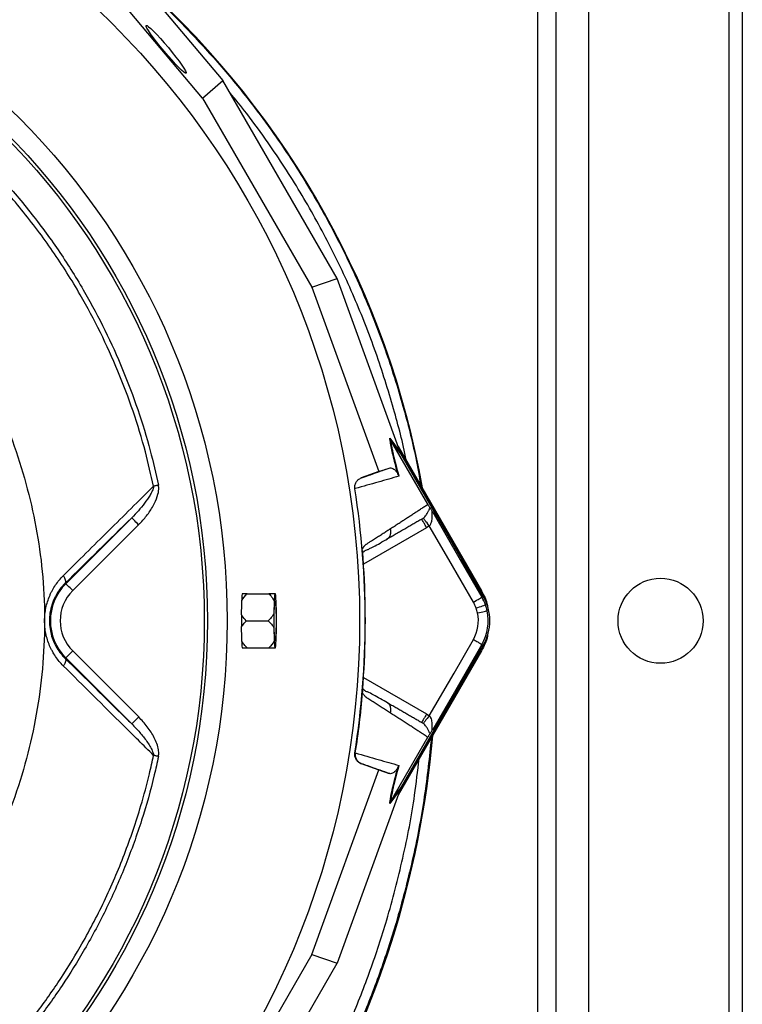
# Model space of a CAD drawing. Header units: millimetres. Extents: x 2154 to 3654, y 2206 to 3676.
# Tile 14 of 15: x 3212 to 3654, y 2772 to 3374. Entities that reach past the tile are written whole.
import ezdxf

# ---------------------------------------------------------------- set-up
doc = ezdxf.new("R2010")
doc.units = ezdxf.units.MM
doc.header["$LTSCALE"] = 2

msp = doc.modelspace()

# ---------------------------------------------------------------- linework, layer by layer
at = {"color": 7, "linetype": 'Continuous', "lineweight": 25}
for p, q in [((3528.62, 2336.48), (3528.62, 3676.48)), ((3539.62, 3636.48), (3539.62, 2376.48)), ((3559.62, 3636.48), (3559.62, 2376.48)), ((3645.62, 2376.48), (3645.62, 3636.48)), ((3653.62, 3636.48), (3653.62, 2376.48)), ((3263.7, 3422.82), (3335.97, 3336.81)), ((3323.63, 3325.98), (3246.43, 3417.85)), ((3323.63, 3325.98), (3335.97, 3336.81)), ((3405.86, 3215.75), (3335.97, 3336.81)), ((3323.63, 3325.98), (3390.32, 3210.48)), ((3390.32, 3210.48), (3405.86, 3215.75)), ((3444.21, 3110.15), (3405.86, 3215.75)), ((3390.32, 3210.48), (3431.28, 3097.69)), ((3438.05, 3118.24), (3444.43, 3109.56)), ((3444.91, 3108.52), (3438.54, 3117.19)), ((3461.34, 3077.7), (3438.55, 3117.16)), ((3443.19, 3112.97), (3494.13, 3024.75)), ((3444.01, 3110.72), (3493.76, 3024.54)), ((3495.22, 3021.38), (3444.91, 3108.52)), ((3431.28, 3097.69), (3420.59, 3093.8)), ((3431.28, 3097.69), (3437.67, 3099.85)), ((3420.59, 3093.8), (3420.83, 3093.88)), ((3416.97, 3087.31), (3416.7, 3087.23)), ((3239.92, 3029.18), (3280.23, 3069.49)), ((3284.47, 3065.25), (3244.16, 3024.94)), ((3462.24, 3064.54), (3460.61, 3063.42)), ((3436.02, 3056.15), (3436.71, 3056.73)), ((3421.53, 3049.31), (3421.53, 3049.49)), ((3239.59, 3029.52), (3239.92, 3029.18)), ((3350.78, 3022.93), (3364.2, 3022.93)), ((3368.16, 3022.93), (3367.71, 3022.93)), ((3494.13, 3024.75), (3493.76, 3024.54)), ((3367.36, 3018.75), (3367.14, 3010.67)), ((3368.73, 3010.67), (3368.51, 3018.75)), ((3494.37, 3020.89), (3495.22, 3021.38)), ((3350.33, 3006.48), (3363.75, 3006.48)), ((3367.14, 3002.3), (3367.36, 2994.22)), ((3368.51, 2994.22), (3368.73, 3002.3)), ((3494.37, 2992.08), (3495.22, 2991.59)), ((3244.16, 2988.03), (3284.52, 2947.67)), ((3350.78, 2990.03), (3364.2, 2990.03)), ((3367.71, 2990.03), (3368.16, 2990.03)), ((3494.13, 2988.22), (3443.19, 2900)), ((3493.76, 2988.43), (3444.01, 2902.25)), ((3444.91, 2904.45), (3495.22, 2991.59)), ((3494.13, 2988.22), (3493.76, 2988.43)), ((3239.59, 2983.45), (3239.92, 2983.78)), ((3280.27, 2943.43), (3239.92, 2983.78)), ((3421.53, 2963.48), (3421.53, 2963.66)), ((3436.71, 2956.24), (3436.02, 2956.82)), ((3460.61, 2949.55), (3462.24, 2948.43)), ((3438.55, 2895.81), (3461.34, 2935.27)), ((3416.7, 2925.74), (3416.97, 2925.66)), ((3390.32, 2802.49), (3431.28, 2915.28)), ((3420.83, 2919.09), (3420.59, 2919.17)), ((3420.59, 2919.17), (3431.28, 2915.28)), ((3431.28, 2915.28), (3437.67, 2913.12)), ((3444.21, 2902.82), (3405.86, 2797.22)), ((3444.43, 2903.41), (3438.05, 2894.73)), ((3438.54, 2895.78), (3444.91, 2904.45)), ((3390.32, 2802.49), (3323.63, 2686.99)), ((3390.32, 2802.49), (3405.86, 2797.22)), ((3335.97, 2676.16), (3405.86, 2797.22))]:
    msp.add_line(p, q, dxfattribs=at)
at = {"color": 8, "linetype": 'Continuous', "lineweight": 25}
for p, q in [((3460.61, 3063.42), (3421.98, 3041.11)), ((3421.98, 2971.85), (3460.61, 2949.55))]:
    msp.add_line(p, q, dxfattribs=at)
at = {"color": 7, "linetype": 'Continuous', "lineweight": 25, "flags": 128}
for points in [[(3296.61, 3089.4), (3296.22, 3089.32), (3295.83, 3089.24), (3295.44, 3089.16), (3295.06, 3089.08), (3294.69, 3089), (3294.32, 3088.92), (3293.97, 3088.84), (3293.63, 3088.77)], [(3464.31, 3072.96), (3481.14, 3043.8), (3494.37, 3020.89)], [(3284.47, 3065.25), (3283.65, 3066.07), (3282.86, 3066.85), (3282.13, 3067.58), (3281.49, 3068.22), (3280.97, 3068.75), (3280.57, 3069.14), (3280.32, 3069.39), (3280.23, 3069.49)], [(3462.24, 3064.54), (3461.53, 3065.43), (3460.84, 3066.28), (3460.2, 3067.08), (3459.64, 3067.78), (3459.17, 3068.36), (3458.81, 3068.8), (3458.58, 3069.09), (3458.48, 3069.21)], [(3489.18, 3017.89), (3474.1, 3044.01), (3462.24, 3064.54)], [(3239.59, 3029.52), (3239.8, 3029.84), (3239.9, 3030.26), (3239.9, 3030.76), (3239.79, 3031.33), (3239.58, 3031.95), (3239.28, 3032.62), (3238.88, 3033.31), (3238.4, 3034.02)], [(3244.16, 3024.94), (3243.35, 3025.76), (3242.56, 3026.55), (3241.83, 3027.28), (3241.19, 3027.92), (3240.66, 3028.44), (3240.27, 3028.84), (3240.02, 3029.09), (3239.92, 3029.18)], [(3493.76, 3024.54), (3495.85, 3020.3), (3495.99, 3019.97)], [(3367.36, 3006.48), (3367.37, 3009.38), (3367.42, 3012.11), (3367.5, 3014.51), (3367.61, 3016.44), (3367.73, 3017.8), (3367.87, 3018.5), (3368.01, 3018.5), (3368.14, 3017.8), (3368.27, 3016.44), (3368.37, 3014.51), (3368.45, 3012.11), (3368.5, 3009.38), (3368.52, 3006.48), (3368.5, 3003.59), (3368.45, 3000.86), (3368.37, 2998.46), (3368.27, 2996.53), (3368.14, 2995.17), (3368.01, 2994.47), (3367.87, 2994.47), (3367.73, 2995.17), (3367.61, 2996.53), (3367.5, 2998.46), (3367.42, 3000.86), (3367.37, 3003.59), (3367.36, 3006.48)], [(3489.18, 3017.89), (3490.17, 3018.46), (3491.13, 3019.01), (3492.01, 3019.52), (3492.79, 3019.97), (3493.43, 3020.35), (3493.93, 3020.63), (3494.24, 3020.81), (3494.37, 3020.89)], [(3490.9, 3014.18), (3491.98, 3014.56), (3493.01, 3014.93), (3493.98, 3015.28), (3494.82, 3015.58), (3495.53, 3015.83), (3496.06, 3016.02), (3496.4, 3016.15), (3496.54, 3016.2)], [(3491.71, 3011.35), (3492.83, 3011.6), (3493.9, 3011.83), (3494.9, 3012.05), (3495.78, 3012.24), (3496.51, 3012.4), (3497.06, 3012.52), (3497.42, 3012.6), (3497.57, 3012.63)], [(3462.24, 2948.43), (3477.33, 2974.55), (3489.18, 2995.08)], [(3494.37, 2992.08), (3477.54, 2962.92), (3464.31, 2940.01)], [(3495.99, 2993), (3495.85, 2992.67), (3493.76, 2988.43)], [(3244.16, 2988.03), (3243.35, 2987.21), (3242.56, 2986.42), (3241.83, 2985.69), (3241.19, 2985.05), (3240.66, 2984.52), (3240.27, 2984.13), (3240.02, 2983.88), (3239.92, 2983.78)], [(3239.59, 2983.45), (3239.8, 2983.13), (3239.9, 2982.71), (3239.9, 2982.21), (3239.79, 2981.64), (3239.58, 2981.02), (3239.28, 2980.35), (3238.88, 2979.66), (3238.4, 2978.96)], [(3284.52, 2947.67), (3283.7, 2946.86), (3282.91, 2946.07), (3282.18, 2945.34), (3281.54, 2944.7), (3281.02, 2944.17), (3280.62, 2943.78), (3280.37, 2943.53), (3280.27, 2943.43)], [(3462.24, 2948.43), (3461.53, 2947.54), (3460.84, 2946.69), (3460.2, 2945.89), (3459.64, 2945.19), (3459.17, 2944.61), (3458.81, 2944.17), (3458.58, 2943.88), (3458.48, 2943.76)], [(3296.62, 2923.58), (3296.22, 2923.66), (3295.83, 2923.74), (3295.45, 2923.82), (3295.07, 2923.9), (3294.69, 2923.98), (3294.32, 2924.06), (3293.97, 2924.13), (3293.62, 2924.21)]]:
    msp.add_lwpolyline(points, dxfattribs=at)
at = {"color": 7, "linetype": 'Continuous', "lineweight": 25}
for centre, radius in [((2903.62, 3006.48), 516.02), ((2903.62, 3006.48), 435.02), ((2903.62, 3006.48), 423), ((2903.62, 3006.48), 421), ((3603.62, 3006.48), 26)]:
    msp.add_circle(centre, radius, dxfattribs=at)
for centre, radius, start, end in [((2924.62, 2992.05), 542, 10.17363, 48.04877), ((2903.62, 3006.48), 519.4, 351.05652, 8.94348), ((3262.62, 3006.48), 32.1, 135, 225), ((3262.62, 3006.48), 26.1, 135, 225), ((3356.64, 3021.43), 9.03, 170.43478, 171.16914), ((3409.86, 3017.32), 42.52, 172.41555, 178.07042), ((3326.02, 3017.32), 42.51, 1.92823, 7.58498), ((3469.43, 3006.48), 22.81, 19.70424, 30), ((3469.43, 3006.48), 28.81, 19.70424, 30), ((3469.43, 3006.48), 29.79, 330, 30), ((3469.43, 3006.48), 28.81, 12.32485, 19.70424), ((3716.71, 3006.48), 349.59, 179.31478, 180.68522), ((3018.8, 3006.48), 349.96, 359.3155, 0.6845), ((3469.43, 3006.48), 22.81, 330, 12.32485), ((3469.43, 3006.48), 22.81, 12.32485, 19.70424), ((3469.43, 3006.48), 28.81, 330, 12.32485), ((3409.86, 2995.65), 42.52, 181.92958, 187.58445), ((3326.02, 2995.65), 42.51, 352.41502, 358.07177), ((3356.64, 2991.54), 9.03, 188.83086, 189.56522), ((2877.76, 2988.48), 589, 305.03585, 354.9096)]:
    msp.add_arc(centre, radius, start, end, dxfattribs=at)
msp.add_ellipse((3301.35, 3355.82), major_axis=(-12.24, 14.59), ratio=0.088975, dxfattribs=at)
for centre, major_axis, ratio, start_param, end_param in [((3445.75, 3107.49), (-11.84, 32.46), 0.015428, 1.483174, 1.50138), ((2902.59, 3018.86), (-36.91, 443.57), 0.999611, 4.609878, 4.629659), ((2902.59, 2994.11), (36.91, 443.57), 0.999611, 4.795119, 4.8149), ((3445.75, 2905.48), (11.84, 32.46), 0.015428, 1.640213, 1.658419)]:
    msp.add_ellipse(centre, major_axis=major_axis, ratio=ratio, start_param=start_param, end_param=end_param, dxfattribs=at)
at = {"color": 8, "linetype": 'Continuous', "lineweight": 25}
for points, knots in [([(3290.17, 3391.32), (3291.87, 3389.83), (3301.1, 3381.8), (3316.62, 3365.86), (3336.78, 3343.73), (3353.98, 3322.37), (3371.45, 3298.49), (3388.77, 3271.79), (3406.54, 3239.81), (3422.16, 3206.68), (3435.54, 3172.62), (3446.07, 3139.02), (3453.2, 3111.07), (3456.07, 3094.66), (3457.06, 3088.95)], [0, 0, 0, 0, 0.019288, 0.104389, 0.189554, 0.274655, 0.33823, 0.441927, 0.54598, 0.650157, 0.754216, 0.857918, 0.950482, 1, 1, 1, 1]), ([(3448.15, 3104.38), (3448.12, 3104.53), (3446.16, 3115.22), (3440.21, 3137.38), (3429.92, 3170.63), (3416.65, 3204.31), (3401.21, 3237.07), (3383.65, 3268.7), (3366.46, 3295.06), (3351.89, 3315.27), (3343.7, 3325.22), (3340.2, 3329.48)], [0, 0, 0, 0, 0.001734, 0.129475, 0.272581, 0.416179, 0.55994, 0.703531, 0.84663, 0.934358, 1, 1, 1, 1]), ([(3096.15, 3282.79), (3102.36, 3277.05), (3114.78, 3265.59), (3133.02, 3245.73), (3150.9, 3223.44), (3167.93, 3198.51), (3183.09, 3172.4), (3195.87, 3146.1), (3206.46, 3119.84), (3214.94, 3093.78), (3221.42, 3067.15), (3225.63, 3039.9), (3227.31, 3012.16), (3226.58, 2984.15), (3223.45, 2956.29), (3217.99, 2928.88), (3210.21, 2902.09), (3200.21, 2876.07), (3188.1, 2850.96), (3174.05, 2827.16), (3158.15, 2804.79), (3140.56, 2783.97), (3121.54, 2764.62), (3107.65, 2753.18), (3100.77, 2747.52)], [0, 0, 0, 0, 0.041388, 0.082778, 0.131939, 0.181238, 0.230544, 0.279714, 0.324365, 0.369142, 0.413871, 0.458456, 0.504049, 0.549815, 0.595591, 0.641196, 0.686556, 0.732077, 0.777599, 0.822959, 0.867334, 0.91186, 0.956385, 1, 1, 1, 1]), ([(3436.71, 3056.73), (3436.96, 3056.91), (3437.73, 3057.49), (3438.5, 3058.98), (3438.91, 3060.93), (3438.64, 3062.23), (3438.5, 3062.86)], [0, 0, 0, 0, 0.140588, 0.432388, 0.724184, 1, 1, 1, 1]), ([(3438.5, 2950.11), (3438.64, 2950.74), (3438.91, 2952.04), (3438.5, 2953.99), (3437.73, 2955.48), (3436.96, 2956.06), (3436.71, 2956.24)], [0, 0, 0, 0, 0.2758161, 0.5676125, 0.8594122, 1, 1, 1, 1]), ([(3463.52, 2935.2), (3462.23, 2923.13), (3459.54, 2897.92), (3452.22, 2860.06), (3442.9, 2824), (3432.03, 2790.84), (3420.21, 2760.49), (3405.77, 2728.72), (3388.26, 2695.82), (3367.33, 2662.15), (3344.17, 2629.91), (3318.95, 2599.31), (3293.01, 2571.91), (3266.85, 2547.39), (3249.23, 2533.14), (3240.42, 2526.02)], [0, 0, 0, 0, 0.076001, 0.158693, 0.241103, 0.309035, 0.377019, 0.444951, 0.527413, 0.610156, 0.692993, 0.775734, 0.858194, 0.929097, 1, 1, 1, 1]), ([(3236.77, 2530.7), (3236.77, 2530.7), (3245.74, 2537.43), (3262.81, 2552), (3288.85, 2576.08), (3314.49, 2603.26), (3339.46, 2633.54), (3362.38, 2665.46), (3383.1, 2698.79), (3400.42, 2731.36), (3414.72, 2762.81), (3426.42, 2792.85), (3437.19, 2825.67), (3446.36, 2861.37), (3452.88, 2894.3), (3455.12, 2914.68), (3455.93, 2922.05)], [0, 0, 0, 0, 0, 0.073026, 0.146052, 0.230983, 0.316203, 0.401523, 0.486746, 0.571679, 0.641646, 0.711667, 0.781634, 0.86651, 0.951676, 1, 1, 1, 1])]:
    msp.add_open_spline(points, degree=3, knots=knots, dxfattribs=at)
at = {"color": 7, "linetype": 'Continuous', "lineweight": 25}
for points, knots in [([(3171.86, 3305.69), (3174.79, 3303.01), (3184.78, 3293.85), (3200.92, 3277.2), (3219.52, 3255.19), (3236.51, 3231.9), (3251.34, 3208.2), (3264.09, 3184.27), (3274.94, 3160.31), (3284.18, 3135.69), (3291.46, 3112.02), (3295, 3096.45), (3296.61, 3089.4)], [0, 0, 0, 0, 0.046958, 0.160218, 0.273767, 0.387315, 0.500574, 0.603978, 0.707603, 0.811228, 0.914632, 1, 1, 1, 1]), ([(3293.63, 3088.77), (3292.04, 3095.76), (3288.52, 3111.22), (3281.3, 3134.71), (3272.11, 3159.14), (3261.33, 3182.91), (3248.17, 3207.55), (3232.23, 3232.73), (3213.24, 3258.07), (3195, 3278.73), (3180.2, 3293.54), (3172.52, 3300.54), (3169.61, 3303.19)], [0, 0, 0, 0, 0.085386, 0.188809, 0.292454, 0.396099, 0.499522, 0.625036, 0.75075, 0.876265, 0.953065, 1, 1, 1, 1]), ([(3443.17, 3095.79), (3442.65, 3097.63), (3441.57, 3101.47), (3440.29, 3106.57), (3439.27, 3111.12), (3438.51, 3115.03), (3438.2, 3117.17), (3438.05, 3118.24)], [0, 0, 0, 0, 0.187636, 0.39078, 0.596856, 0.797667, 1, 1, 1, 1]), ([(3438.05, 3118.24), (3438.05, 3118.23), (3438.18, 3117.87), (3438.36, 3117.52), (3438.54, 3117.19)], [0, 0, 0, 0, 0.023776, 1, 1, 1, 1]), ([(3438.55, 3117.16), (3438.71, 3115.91), (3438.92, 3114.54), (3439.33, 3112.26), (3439.48, 3111.46), (3439.83, 3109.77), (3440.01, 3108.89), (3440.63, 3106.13), (3441.12, 3104.13), (3442.25, 3099.79), (3442.89, 3097.44), (3443.62, 3094.9)], [0, 0, 0, 0, 0.25, 0.25, 0.375, 0.375, 0.5, 0.5, 0.75, 0.75, 1, 1, 1, 1]), ([(3443.62, 3094.9), (3439.59, 3093.75), (3435.36, 3092.54), (3426.49, 3090.01), (3421.85, 3088.68), (3416.98, 3087.27)], [0, 0, 0, 0, 0.5, 0.5, 1, 1, 1, 1]), ([(3420.83, 3093.88), (3421.62, 3094.16), (3426.59, 3095.92), (3432.2, 3097.92), (3436.8, 3099.54), (3437.67, 3099.85)], [0, 0, 0, 0, 0.133372, 0.835603, 1, 1, 1, 1]), ([(3437.67, 3099.85), (3438.02, 3099.92), (3438.72, 3100.05), (3439.84, 3099.68), (3440.82, 3099.04), (3441.54, 3098.36), (3442.07, 3097.74), (3442.51, 3097.09), (3442.83, 3096.56), (3443.11, 3095.93), (3443.17, 3095.79)], [0, 0, 0, 0, 0.276314, 0.544227, 0.717559, 0.828271, 0.898432, 0.942707, 0.987325, 1, 1, 1, 1]), ([(3238.4, 3034.02), (3247.68, 3043.23), (3256.91, 3052.39), (3275.31, 3070.64), (3284.48, 3079.72), (3293.63, 3088.77)], [0, 0, 0, 0, 0.5, 0.5, 1, 1, 1, 1]), ([(3293.63, 3088.77), (3293.59, 3088.27), (3293.47, 3087.78), (3293.18, 3086.83), (3293, 3086.36), (3292.41, 3085), (3291.95, 3084.12), (3290.44, 3081.55), (3289.3, 3079.92), (3286.89, 3076.78), (3285.63, 3075.27), (3283, 3072.32), (3281.63, 3070.88), (3280.23, 3069.49)], [0, 0, 0, 0, 0.0625, 0.0625, 0.125, 0.125, 0.25, 0.25, 0.5, 0.5, 0.75, 0.75, 1, 1, 1, 1]), ([(3284.47, 3065.25), (3284.9, 3065.68), (3287.03, 3067.86), (3290.55, 3072.05), (3294.18, 3077.84), (3296.34, 3083.21), (3296.96, 3087.07), (3296.68, 3088.93), (3296.61, 3089.4)], [0, 0, 0, 0, 0.0660944, 0.327344, 0.5880869, 0.7982006, 0.9482835, 1, 1, 1, 1]), ([(3416.7, 3087.23), (3416.6, 3087.92), (3416.61, 3088.61), (3416.87, 3089.97), (3417.11, 3090.62), (3417.64, 3091.52), (3417.84, 3091.8), (3418.29, 3092.32), (3418.54, 3092.56), (3419.34, 3093.23), (3419.93, 3093.57), (3420.59, 3093.8)], [0, 0, 0, 0, 0.25, 0.25, 0.5, 0.5, 0.625, 0.625, 0.75, 0.75, 1, 1, 1, 1]), ([(3438.5, 3062.86), (3438.9, 3063.12), (3439.7, 3063.63), (3440.87, 3064.39), (3442.04, 3065.14), (3443.19, 3065.89), (3444.34, 3066.63), (3445.47, 3067.37), (3446.6, 3068.1), (3447.71, 3068.82), (3448.82, 3069.54), (3449.91, 3070.25), (3451, 3070.96), (3452.08, 3071.66), (3453.14, 3072.36), (3454.2, 3073.04), (3455.25, 3073.73), (3456.29, 3074.4), (3457.32, 3075.07), (3458.34, 3075.74), (3459.35, 3076.4), (3460.35, 3077.05), (3461.01, 3077.48), (3461.34, 3077.7)], [0, 0, 0, 0, 0.045336, 0.090894, 0.136674, 0.182678, 0.228907, 0.275362, 0.322044, 0.368954, 0.416093, 0.463462, 0.511063, 0.558896, 0.606962, 0.655262, 0.703798, 0.752569, 0.801578, 0.850824, 0.900309, 0.950034, 1, 1, 1, 1]), ([(3461.34, 3077.7), (3461.51, 3077.4), (3461.68, 3077.12), (3461.96, 3076.65), (3462.08, 3076.46), (3462.31, 3076.12), (3462.4, 3075.97), (3462.58, 3075.7), (3462.66, 3075.58), (3462.74, 3075.47)], [0, 0, 0, 0, 0.25, 0.25, 0.5, 0.5, 0.75, 0.75, 1, 1, 1, 1]), ([(3458.48, 3069.21), (3458.87, 3069.51), (3459.19, 3069.82), (3459.78, 3070.45), (3460.04, 3070.77), (3460.73, 3071.7), (3461.08, 3072.29), (3461.68, 3073.39), (3461.92, 3073.9), (3462.35, 3074.8), (3462.54, 3075.2), (3462.74, 3075.47)], [0, 0, 0, 0, 0.125, 0.125, 0.25, 0.25, 0.5, 0.5, 0.75, 0.75, 1, 1, 1, 1]), ([(3464.31, 3072.96), (3464.22, 3073.09), (3464.13, 3073.21), (3463.97, 3073.36), (3463.9, 3073.38), (3463.8, 3073.29), (3463.78, 3073.18), (3463.75, 3072.88), (3463.76, 3072.71), (3463.77, 3072.15), (3463.8, 3071.73), (3463.83, 3070.87), (3463.84, 3070.42), (3463.81, 3069.07), (3463.73, 3068.12), (3463.41, 3066.72), (3463.26, 3066.25), (3462.95, 3065.58), (3462.84, 3065.36), (3462.57, 3064.93), (3462.42, 3064.73), (3462.24, 3064.54)], [0, 0, 0, 0, 0.0625, 0.0625, 0.125, 0.125, 0.1875, 0.1875, 0.25, 0.25, 0.375, 0.375, 0.5, 0.5, 0.75, 0.75, 0.875, 0.875, 0.9375, 0.9375, 1, 1, 1, 1]), ([(3462.74, 3075.47), (3462.82, 3075.35), (3462.92, 3075.21), (3463.13, 3074.87), (3463.26, 3074.68), (3463.53, 3074.24), (3463.67, 3074.01), (3463.98, 3073.5), (3464.14, 3073.23), (3464.31, 3072.96)], [0, 0, 0, 0, 0.25, 0.25, 0.5, 0.5, 0.75, 0.75, 1, 1, 1, 1]), ([(3457.61, 3068.62), (3457.21, 3068.39), (3456.43, 3067.93), (3455.23, 3067.24), (3454.03, 3066.55), (3452.81, 3065.84), (3451.58, 3065.13), (3450.34, 3064.42), (3449.09, 3063.7), (3447.83, 3062.97), (3446.56, 3062.24), (3445.28, 3061.5), (3443.99, 3060.75), (3442.69, 3060), (3441.38, 3059.25), (3440.06, 3058.48), (3438.73, 3057.71), (3437.38, 3056.94), (3436.48, 3056.41), (3436.02, 3056.15)], [0, 0, 0, 0, 0.061953, 0.123509, 0.18467, 0.245435, 0.305808, 0.365787, 0.425376, 0.484574, 0.543383, 0.601804, 0.659839, 0.717488, 0.774753, 0.831636, 0.888137, 0.944258, 1, 1, 1, 1]), ([(3460.61, 3063.42), (3460.22, 3064.1), (3459.82, 3064.78), (3459.1, 3066.04), (3458.77, 3066.61), (3458.21, 3067.57), (3457.99, 3067.96), (3457.69, 3068.48), (3457.61, 3068.62), (3457.61, 3068.62)], [0, 0, 0, 0, 0.25, 0.25, 0.5, 0.5, 0.75, 0.75, 1, 1, 1, 1]), ([(3421.43, 3050.52), (3421.5, 3050.65), (3421.64, 3050.89), (3421.85, 3051.24), (3422.07, 3051.57), (3422.29, 3051.87), (3422.51, 3052.16), (3422.73, 3052.43), (3422.95, 3052.67), (3423.18, 3052.9), (3423.47, 3053.16), (3423.89, 3053.47), (3424.49, 3053.87), (3425.24, 3054.34), (3426.08, 3054.88), (3427.47, 3055.77), (3429.38, 3056.99), (3431.74, 3058.5), (3434.05, 3059.99), (3436.3, 3061.44), (3437.77, 3062.39), (3438.5, 3062.86)], [0, 0, 0, 0, 0.0134228, 0.0267382, 0.0399565, 0.0530881, 0.0661437, 0.0791341, 0.0920702, 0.1049632, 0.1178244, 0.141662, 0.1728313, 0.2170572, 0.2634911, 0.3121266, 0.4491557, 0.58733, 0.7237611, 0.8613131, 1, 1, 1, 1]), ([(3422, 3048.39), (3422.19, 3048.61), (3422.98, 3049.52), (3424.42, 3049.93), (3426.16, 3050.82), (3428.74, 3052.12), (3432.27, 3054.08), (3435.21, 3055.77), (3436.76, 3056.66)], [0, 0, 0, 0, 0.038413, 0.157591, 0.277264, 0.405509, 0.686371, 1, 1, 1, 1]), ([(3422.05, 3039.95), (3422.04, 3040.11), (3422.02, 3040.43), (3421.98, 3040.91), (3421.95, 3041.39), (3421.93, 3041.86), (3421.9, 3042.32), (3421.87, 3042.78), (3421.84, 3043.24), (3421.81, 3043.69), (3421.79, 3044.13), (3421.75, 3044.71), (3421.71, 3045.39), (3421.67, 3046.17), (3421.63, 3046.9), (3421.6, 3047.58), (3421.57, 3048.21), (3421.55, 3048.8), (3421.54, 3049.14), (3421.53, 3049.31)], [0, 0, 0, 0, 0.043926, 0.087482, 0.130742, 0.173781, 0.216675, 0.259499, 0.302332, 0.345249, 0.388327, 0.431642, 0.51487, 0.596532, 0.677148, 0.757255, 0.837402, 0.918139, 1, 1, 1, 1]), ([(3422.05, 3039.95), (3421.99, 3040.86), (3421.87, 3042.71), (3421.72, 3045.33), (3421.61, 3047.37), (3421.59, 3048.15), (3421.58, 3048.42)], [0, 0, 0, 0, 0.2721494, 0.5516914, 0.845295, 1, 1, 1, 1]), ([(3238.4, 2978.96), (3237.54, 2979.81), (3236.71, 2980.72), (3235.14, 2982.61), (3234.39, 2983.59), (3233, 2985.64), (3232.35, 2986.71), (3231.44, 2988.37), (3231.15, 2988.93), (3230.59, 2990.09), (3230.33, 2990.67), (3229.07, 2993.63), (3228.3, 2996.1), (3227.51, 2999.96), (3227.31, 3001.28), (3227.04, 3003.91), (3226.92, 3006.54), (3227.05, 3009.17), (3227.32, 3011.8), (3227.53, 3013.12), (3228.32, 3016.96), (3229.1, 3019.41), (3230.35, 3022.35), (3230.61, 3022.93), (3231.17, 3024.08), (3231.46, 3024.64), (3232.38, 3026.31), (3233.03, 3027.37), (3235.12, 3030.44), (3236.68, 3032.31), (3238.4, 3034.02)], [0, 0, 0, 0, 0.0625, 0.0625, 0.125, 0.125, 0.1875, 0.1875, 0.21875, 0.21875, 0.25, 0.25, 0.375, 0.375, 0.4375, 0.4375, 0.5, 0.5625, 0.5625, 0.625, 0.625, 0.75, 0.75, 0.78125, 0.78125, 0.8125, 0.8125, 0.875, 0.875, 1, 1, 1, 1]), ([(3239.59, 3029.52), (3238.47, 3028.33), (3236.22, 3025.91), (3233.5, 3021.54), (3231.4, 3016.63), (3230.17, 3011.54), (3229.79, 3006.4), (3230.17, 3001.63), (3231.21, 2997.08), (3232.82, 2992.85), (3235.02, 2988.89), (3237.34, 2985.76), (3238.98, 2984.08), (3239.59, 2983.45)], [0, 0, 0, 0, 0.102079, 0.206779, 0.307139, 0.411407, 0.500355, 0.59266, 0.67649, 0.762742, 0.852721, 0.944805, 1, 1, 1, 1]), ([(3347.52, 3018.98), (3348.51, 3020.33), (3349.52, 3021.71), (3350.77, 3022.92), (3350.78, 3022.93)], [0, 0, 0, 0, 0.987551, 1, 1, 1, 1]), ([(3347.72, 3022.82), (3347.67, 3022.24), (3347.58, 3021.3), (3347.54, 3019.62), (3347.52, 3018.98)], [0, 0, 0, 0, 0.6210787, 1, 1, 1, 1]), ([(3350.78, 3022.93), (3350.21, 3022.93), (3349.03, 3022.93), (3348.18, 3022.93), (3347.74, 3022.93)], [0, 0, 0, 0, 0.479807, 1, 1, 1, 1]), ([(3364.2, 3022.93), (3364.77, 3022.34), (3365.99, 3021.04), (3366.88, 3019.55), (3367.36, 3018.75)], [0, 0, 0, 0, 0.461378, 1, 1, 1, 1]), ([(3367.71, 3022.93), (3367.15, 3022.93), (3366.13, 3022.93), (3364.8, 3022.93), (3364.2, 3022.93)], [0, 0, 0, 0, 0.55134, 1, 1, 1, 1]), ([(3494.13, 3024.75), (3495.65, 3021.89), (3497.66, 3018.09), (3498.08, 3013.87), (3498.19, 3012.82)], [0, 0, 0, 0, 0.752144, 1, 1, 1, 1]), ([(3347.43, 3010.17), (3347.43, 3008.96), (3347.43, 3007.74), (3347.43, 3005.87), (3347.43, 3005.24), (3347.43, 3004.01), (3347.43, 3003.4), (3347.43, 3002.8)], [0, 0, 0, 0, 0.5, 0.5, 0.75, 0.75, 1, 1, 1, 1]), ([(3350.33, 3006.48), (3349.42, 3007.47), (3348.35, 3008.64), (3347.56, 3009.97), (3347.43, 3010.17)], [0, 0, 0, 0, 0.843882, 1, 1, 1, 1]), ([(3367.14, 3010.67), (3366.48, 3009.69), (3365.48, 3008.21), (3364.18, 3006.92), (3363.75, 3006.48)], [0, 0, 0, 0, 0.662988, 1, 1, 1, 1]), ([(3347.43, 3002.8), (3347.91, 3003.53), (3348.76, 3004.83), (3349.85, 3005.98), (3350.33, 3006.48)], [0, 0, 0, 0, 0.561523, 1, 1, 1, 1]), ([(3363.75, 3006.48), (3364.62, 3005.59), (3365.9, 3004.28), (3366.84, 3002.78), (3367.14, 3002.3)], [0, 0, 0, 0, 0.68242, 1, 1, 1, 1]), ([(3498, 2998.75), (3497.94, 2998.17), (3497.52, 2994.43), (3495.68, 2991.07), (3494.13, 2988.22)], [0, 0, 0, 0, 0.153545, 1, 1, 1, 1]), ([(3347.52, 2993.99), (3347.54, 2993.24), (3347.59, 2991.57), (3347.67, 2990.65), (3347.72, 2990.15)], [0, 0, 0, 0, 0.451278, 1, 1, 1, 1]), ([(3350.78, 2990.03), (3350.16, 2990.66), (3348.93, 2991.9), (3347.99, 2993.3), (3347.52, 2993.99)], [0, 0, 0, 0, 0.506633, 1, 1, 1, 1]), ([(3367.36, 2994.22), (3367.34, 2994.18), (3366.55, 2992.65), (3365.36, 2991.33), (3364.2, 2990.03)], [0, 0, 0, 0, 0.02562, 1, 1, 1, 1]), ([(3489.18, 2995.08), (3489.9, 2994.66), (3491.4, 2993.8), (3493.12, 2992.81), (3494.15, 2992.21), (3494.3, 2992.12), (3494.37, 2992.08)], [0, 0, 0, 0, 0.2707, 0.562317, 0.789298, 1, 1, 1, 1]), ([(3347.74, 2990.03), (3348.6, 2990.03), (3349.52, 2990.03), (3350.71, 2990.03), (3350.78, 2990.03)], [0, 0, 0, 0, 0.944003, 1, 1, 1, 1]), ([(3364.2, 2990.03), (3364.86, 2990.03), (3366.19, 2990.03), (3367.2, 2990.03), (3367.71, 2990.03)], [0, 0, 0, 0, 0.498187, 1, 1, 1, 1]), ([(3239.59, 2983.45), (3251.83, 2971.41), (3265.44, 2958.02), (3278.92, 2944.76), (3280.27, 2943.43)], [0, 0, 0, 0, 0.899641, 1, 1, 1, 1]), ([(3293.62, 2924.21), (3287.42, 2930.35), (3269.12, 2948.46), (3250.62, 2966.82), (3238.4, 2978.96)], [0, 0, 0, 0, 0.3391819, 1, 1, 1, 1]), ([(3421.53, 2963.66), (3421.53, 2963.75), (3421.54, 2963.93), (3421.55, 2964.23), (3421.56, 2964.54), (3421.58, 2964.86), (3421.59, 2965.2), (3421.61, 2965.55), (3421.63, 2965.91), (3421.64, 2966.29), (3421.67, 2966.68), (3421.69, 2967.09), (3421.71, 2967.51), (3421.74, 2967.95), (3421.77, 2968.54), (3421.81, 2969.28), (3421.87, 2970.19), (3421.93, 2971.11), (3421.98, 2972.06), (3422.03, 2972.7), (3422.05, 2973.02)], [0, 0, 0, 0, 0.044249, 0.088104, 0.131646, 0.174957, 0.218124, 0.261231, 0.304365, 0.347611, 0.391054, 0.434778, 0.478866, 0.523398, 0.568452, 0.654809, 0.74053, 0.826228, 0.912518, 1, 1, 1, 1]), ([(3421.58, 2964.49), (3421.58, 2964.7), (3421.6, 2965.4), (3421.71, 2967.35), (3421.86, 2970.07), (3421.99, 2972.04), (3422.05, 2973.02)], [0, 0, 0, 0, 0.119819, 0.412336, 0.710137, 1, 1, 1, 1]), ([(3421.43, 2962.45), (3421.44, 2962.52), (3421.45, 2962.67), (3421.47, 2962.89), (3421.49, 2963.1), (3421.51, 2963.3), (3421.52, 2963.42), (3421.53, 2963.48)], [0, 0, 0, 0, 0.212576, 0.416535, 0.614103, 0.807726, 1, 1, 1, 1]), ([(3438.5, 2950.11), (3438.09, 2950.37), (3437.27, 2950.9), (3436.02, 2951.71), (3434.76, 2952.52), (3433.49, 2953.34), (3431.82, 2954.41), (3429.73, 2955.76), (3427.61, 2957.12), (3425.87, 2958.22), (3424.83, 2958.88), (3424.08, 2959.37), (3423.66, 2959.68), (3423.29, 2959.97), (3422.94, 2960.3), (3422.58, 2960.71), (3422.19, 2961.23), (3421.8, 2961.8), (3421.55, 2962.23), (3421.43, 2962.45)], [0, 0, 0, 0, 0.077777, 0.1552, 0.232272, 0.308995, 0.385372, 0.530526, 0.674474, 0.747423, 0.819615, 0.846383, 0.869761, 0.889755, 0.906383, 0.929523, 0.9528, 0.976272, 1, 1, 1, 1]), ([(3436.76, 2956.3), (3433.8, 2957.96), (3429.6, 2960.3), (3425.07, 2962.87), (3422.81, 2963.44), (3421.92, 2964.79), (3421.6, 2965.27)], [0, 0, 0, 0, 0.5784471, 0.819658, 0.9355317, 1, 1, 1, 1]), ([(3436.02, 2956.82), (3436.45, 2956.57), (3437.31, 2956.07), (3438.58, 2955.34), (3439.84, 2954.62), (3441.09, 2953.89), (3442.33, 2953.18), (3443.56, 2952.47), (3444.78, 2951.76), (3446, 2951.06), (3447.2, 2950.36), (3448.39, 2949.67), (3449.58, 2948.99), (3450.76, 2948.31), (3451.92, 2947.64), (3453.08, 2946.97), (3454.23, 2946.31), (3455.36, 2945.65), (3456.49, 2945), (3457.24, 2944.57), (3457.61, 2944.35)], [0, 0, 0, 0, 0.052635, 0.105609, 0.158921, 0.212573, 0.266566, 0.320902, 0.375581, 0.430604, 0.485973, 0.541688, 0.597751, 0.654162, 0.710923, 0.768034, 0.825496, 0.883311, 0.941478, 1, 1, 1, 1]), ([(3461.34, 2935.27), (3460.97, 2935.51), (3460.25, 2935.99), (3459.14, 2936.71), (3458.02, 2937.44), (3456.89, 2938.18), (3455.74, 2938.92), (3454.59, 2939.67), (3453.42, 2940.43), (3452.25, 2941.2), (3451.06, 2941.97), (3449.86, 2942.75), (3448.65, 2943.54), (3447.42, 2944.34), (3446.19, 2945.14), (3444.94, 2945.95), (3443.68, 2946.76), (3442.4, 2947.59), (3441.12, 2948.42), (3439.82, 2949.26), (3438.94, 2949.83), (3438.5, 2950.11)], [0, 0, 0, 0, 0.055211, 0.110128, 0.164753, 0.219086, 0.273129, 0.326884, 0.38035, 0.43353, 0.486425, 0.539036, 0.591365, 0.643413, 0.695181, 0.746671, 0.797884, 0.848822, 0.899487, 0.949879, 1, 1, 1, 1]), ([(3296.62, 2923.58), (3296.69, 2924.03), (3296.89, 2925.34), (3296.67, 2928.01), (3295.74, 2931.43), (3293.53, 2936.25), (3289.95, 2941.87), (3286.33, 2945.74), (3284.52, 2947.67)], [0, 0, 0, 0, 0.049161, 0.143485, 0.285978, 0.428991, 0.714197, 1, 1, 1, 1]), ([(3460.61, 2949.55), (3460.22, 2948.87), (3459.82, 2948.19), (3459.1, 2946.93), (3458.77, 2946.36), (3458.21, 2945.4), (3457.99, 2945.01), (3457.69, 2944.49), (3457.61, 2944.35), (3457.61, 2944.35)], [0, 0, 0, 0, 0.25, 0.25, 0.5, 0.5, 0.75, 0.75, 1, 1, 1, 1]), ([(3462.74, 2937.5), (3462.54, 2937.77), (3462.35, 2938.17), (3461.92, 2939.07), (3461.68, 2939.58), (3461.08, 2940.68), (3460.73, 2941.27), (3460.04, 2942.19), (3459.78, 2942.51), (3459.2, 2943.14), (3458.86, 2943.46), (3458.48, 2943.76)], [0, 0, 0, 0, 0.25, 0.25, 0.5, 0.5, 0.75, 0.75, 0.875, 0.875, 1, 1, 1, 1]), ([(3462.24, 2948.43), (3462.33, 2948.34), (3462.41, 2948.24), (3462.56, 2948.04), (3462.63, 2947.94), (3462.83, 2947.62), (3462.95, 2947.4), (3463.26, 2946.72), (3463.4, 2946.25), (3463.73, 2944.85), (3463.81, 2943.9), (3463.84, 2942.55), (3463.83, 2942.11), (3463.8, 2941.24), (3463.77, 2940.82), (3463.76, 2940.26), (3463.75, 2940.09), (3463.78, 2939.79), (3463.8, 2939.68), (3463.9, 2939.59), (3463.97, 2939.61), (3464.13, 2939.76), (3464.22, 2939.88), (3464.31, 2940.01)], [0, 0, 0, 0, 0.03125, 0.03125, 0.0625, 0.0625, 0.125, 0.125, 0.25, 0.25, 0.5, 0.5, 0.625, 0.625, 0.75, 0.75, 0.8125, 0.8125, 0.875, 0.875, 0.9375, 0.9375, 1, 1, 1, 1]), ([(3280.27, 2943.43), (3281.93, 2941.74), (3285.22, 2938.35), (3289.52, 2932.9), (3292.32, 2928.46), (3293.45, 2925.47), (3293.58, 2924.51), (3293.62, 2924.21)], [0, 0, 0, 0, 0.299823, 0.599409, 0.879099, 0.96139, 1, 1, 1, 1]), ([(3462.74, 2937.5), (3462.82, 2937.62), (3462.92, 2937.76), (3463.13, 2938.1), (3463.26, 2938.29), (3463.53, 2938.73), (3463.67, 2938.96), (3463.98, 2939.47), (3464.14, 2939.74), (3464.31, 2940.01)], [0, 0, 0, 0, 0.25, 0.25, 0.5, 0.5, 0.75, 0.75, 1, 1, 1, 1]), ([(3462.74, 2937.5), (3462.59, 2937.28), (3462.42, 2937.03), (3462.09, 2936.52), (3461.97, 2936.33), (3461.76, 2935.98), (3461.69, 2935.86), (3461.53, 2935.6), (3461.44, 2935.45), (3461.36, 2935.31)], [0, 0, 0, 0, 0.5, 0.5, 0.75, 0.75, 0.875, 0.875, 1, 1, 1, 1]), ([(3420.59, 2919.17), (3419.93, 2919.4), (3419.34, 2919.75), (3418.26, 2920.63), (3417.82, 2921.16), (3417.29, 2922.06), (3417.14, 2922.37), (3416.9, 2923.01), (3416.8, 2923.34), (3416.61, 2924.37), (3416.6, 2925.05), (3416.7, 2925.74)], [0, 0, 0, 0, 0.25, 0.25, 0.5, 0.5, 0.625, 0.625, 0.75, 0.75, 1, 1, 1, 1]), ([(3416.97, 2925.66), (3416.93, 2924.98), (3416.85, 2923.64), (3417.58, 2921.71), (3418.89, 2920.09), (3420.12, 2919.35), (3420.81, 2919.1), (3420.83, 2919.09)], [0, 0, 0, 0, 0.243076, 0.486112, 0.730219, 0.994534, 1, 1, 1, 1]), ([(3416.98, 2925.7), (3421.85, 2924.29), (3426.49, 2922.96), (3435.36, 2920.43), (3439.59, 2919.22), (3443.62, 2918.07)], [0, 0, 0, 0, 0.5, 0.5, 1, 1, 1, 1]), ([(3169.84, 2709.86), (3175.17, 2714.8), (3186.86, 2725.62), (3203.62, 2743.67), (3220.14, 2763.79), (3235.3, 2784.96), (3250, 2808.57), (3263.77, 2834.78), (3276.16, 2863.62), (3285.03, 2889.82), (3290.53, 2910.13), (3292.8, 2920.45), (3293.62, 2924.21)], [0, 0, 0, 0, 0.086597, 0.189857, 0.293337, 0.396817, 0.500076, 0.624634, 0.749386, 0.873944, 0.95417, 1, 1, 1, 1]), ([(3296.62, 2923.58), (3295.78, 2919.79), (3292.89, 2906.65), (3286.6, 2884.43), (3276.88, 2857.3), (3265.24, 2830.94), (3252.17, 2806.24), (3237.86, 2783.25), (3222.58, 2761.92), (3205.94, 2741.64), (3189.05, 2723.45), (3177.28, 2712.53), (3171.91, 2707.56)], [0, 0, 0, 0, 0.045828, 0.159203, 0.27287, 0.386536, 0.499911, 0.603173, 0.706655, 0.810137, 0.913398, 1, 1, 1, 1]), ([(3437.67, 2913.12), (3437.23, 2913.27), (3433.09, 2914.74), (3427.55, 2916.71), (3422.1, 2918.64), (3420.83, 2919.09)], [0, 0, 0, 0, 0.082091, 0.78432, 1, 1, 1, 1]), ([(3443.17, 2917.18), (3443.1, 2917.02), (3442.86, 2916.48), (3442.45, 2915.78), (3441.95, 2915.05), (3440.97, 2914.03), (3439.74, 2913.13), (3438.57, 2912.94), (3437.93, 2913.07), (3437.67, 2913.12)], [0, 0, 0, 0, 0.014357, 0.049627, 0.124372, 0.19944, 0.496383, 0.793753, 1, 1, 1, 1]), ([(3438.05, 2894.73), (3438.12, 2895.29), (3438.42, 2897.38), (3439.1, 2901.13), (3440.29, 2906.39), (3441.57, 2911.48), (3442.65, 2915.33), (3443.17, 2917.18)], [0, 0, 0, 0, 0.106677, 0.403092, 0.607771, 0.812344, 1, 1, 1, 1]), ([(3443.62, 2918.07), (3442.89, 2915.53), (3442.25, 2913.19), (3441.12, 2908.84), (3440.63, 2906.85), (3440.02, 2904.09), (3439.83, 2903.21), (3439.49, 2901.52), (3439.33, 2900.72), (3438.92, 2898.43), (3438.71, 2897.06), (3438.55, 2895.81)], [0, 0, 0, 0, 0.25, 0.25, 0.5, 0.5, 0.625, 0.625, 0.75, 0.75, 1, 1, 1, 1]), ([(3438.54, 2895.78), (3438.36, 2895.45), (3438.18, 2895.1), (3438.05, 2894.74), (3438.05, 2894.73)], [0, 0, 0, 0, 0.976224, 1, 1, 1, 1])]:
    msp.add_open_spline(points, degree=3, knots=knots, dxfattribs=at)
for points in [[(3438.54, 3117.19), (3438.54, 3117.18), (3438.55, 3117.17), (3438.55, 3117.16)], [(3444.91, 3108.52), (3444.72, 3108.86), (3444.56, 3109.2), (3444.43, 3109.56)], [(3443.17, 3095.79), (3443.3, 3095.48), (3443.45, 3095.19), (3443.62, 3094.9)], [(3280.23, 3069.49), (3266.75, 3056.24), (3253.22, 3042.94), (3239.59, 3029.52)], [(3457.61, 3068.62), (3457.91, 3068.79), (3458.21, 3068.99), (3458.48, 3069.21)], [(3422.05, 2973.02), (3423.48, 2995.3), (3423.48, 3017.67), (3422.05, 3039.95)], [(3416.98, 2925.68), (3417.94, 2931.78), (3419.64, 2944.01), (3420.91, 2956.3), (3421.43, 2962.45)], [(3458.48, 2943.76), (3458.21, 2943.98), (3457.91, 2944.18), (3457.61, 2944.35)], [(3443.17, 2917.18), (3443.3, 2917.49), (3443.45, 2917.78), (3443.62, 2918.07)], [(3444.43, 2903.41), (3444.56, 2903.77), (3444.72, 2904.12), (3444.91, 2904.45)], [(3438.55, 2895.81), (3438.55, 2895.8), (3438.54, 2895.79), (3438.54, 2895.78)]]:
    msp.add_open_spline(points, degree=3, dxfattribs=at)

doc.saveas('drawing.dxf')
